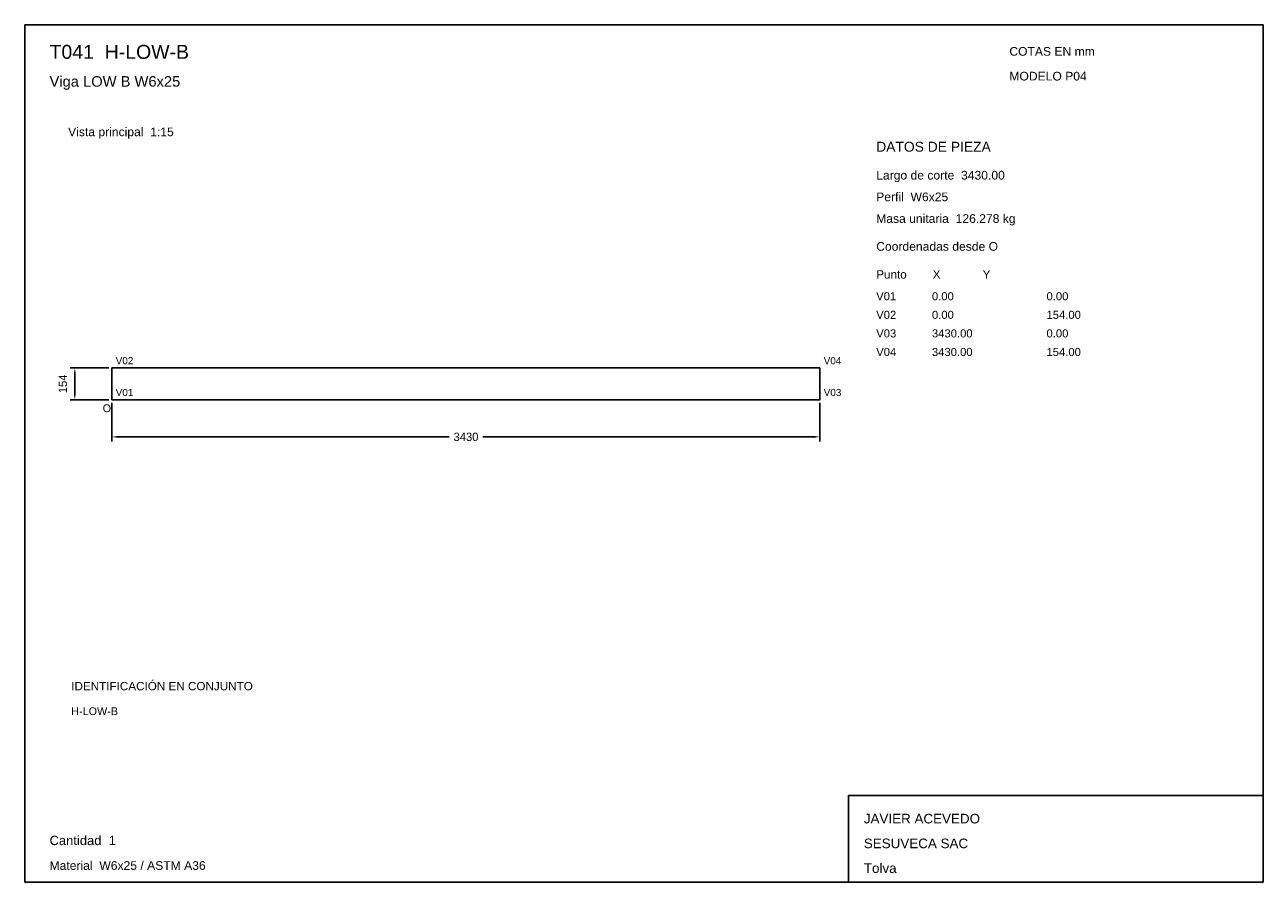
# Model space of a CAD drawing. Header units: millimetres. Extents: x 10 to 410, y 10 to 287.
import ezdxf

# ---------------------------------------------------------------- set-up
doc = ezdxf.new("R2010")
doc.units = ezdxf.units.MM
doc.styles.add('ARIAL', font='arial.ttf')
doc.dimstyles.get("Standard").update_dxf_attribs({"dimtxt": 2.5, "dimasz": 2.5, "dimexe": 1.25, "dimexo": 0.625, "dimtad": 1, "dimcen": 2.5, "dimazin": 3, "dimtfac": 1, "dimtmove": 0, "dimatfit": 3})

# ---------------------------------------------------------------- blocks, each defined once
blk = doc.blocks.new('_CLOSEDFILLED')
at = {"color": 0, "linetype": 'BYBLOCK'}
blk.add_solid([(-1, 0.16), (0, 0), (-1, -0.16)], dxfattribs=at)
blk = doc.blocks.new('*D1')
for p, q in [((38.17, 164.87), (38.17, 152.37)), ((266.83, 164.87), (266.83, 152.37)), ((40.17, 153.87), (147.1, 153.87)), ((157.9, 153.87), (264.83, 153.87))]:
    blk.add_line(p, q)
at = {"layer": 'Defpoints'}
for p in [(38.17, 165.87), (266.83, 165.87), (38.17, 153.87)]:
    blk.add_point(p, dxfattribs=at)
at = {"xscale": 2, "yscale": 2, "rotation": 180}
blk.add_blockref('_CLOSEDFILLED', (38.17, 153.87), dxfattribs=at)
at = {"xscale": 2, "yscale": 2}
blk.add_blockref('_CLOSEDFILLED', (266.83, 153.87), dxfattribs=at)
at = {"insert": (152.5, 153.87), "char_height": 2.7, "attachment_point": 5}
blk.add_mtext('3430', dxfattribs=at)
blk = doc.blocks.new('*D2')
for p, q in [((37.17, 176.13), (24.67, 176.13)), ((26.17, 167.87), (26.17, 174.13)), ((37.17, 165.87), (24.67, 165.87))]:
    blk.add_line(p, q)
at = {"layer": 'Defpoints'}
for p in [(38.17, 176.13), (26.17, 165.87), (38.17, 165.87)]:
    blk.add_point(p, dxfattribs=at)
at = {"xscale": 2, "yscale": 2}
for p, rotation in [((26.17, 176.13), 90), ((26.17, 165.87), 270)]:
    blk.add_blockref('_CLOSEDFILLED', p, dxfattribs=dict(at, rotation=rotation))
at = {"insert": (22.32, 171), "char_height": 2.7, "attachment_point": 5, "rotation": 90}
blk.add_mtext('154', dxfattribs=at)

msp = doc.modelspace()

# ---------------------------------------------------------------- linework, layer by layer
for p, q in [((410, 287), (10, 287)), ((10, 287), (10, 10)), ((410, 10), (410, 287)), ((410, 38), (276, 38)), ((276, 38), (276, 10)), ((410, 10), (410, 38)), ((10, 10), (410, 10)), ((276, 10), (410, 10))]:
    msp.add_line(p, q)
for points in [[(38.16667, 176.13333), (266.83333, 176.13333), (266.83333, 176.13333)], [(38.16667, 176.13333), (38.16667, 165.86667), (38.16667, 165.86667)], [(266.83333, 176.13333), (266.83333, 165.86667), (266.83333, 165.86667)], [(38.16667, 165.86667), (266.83333, 165.86667), (266.83333, 165.86667)]]:
    msp.add_lwpolyline(points)

# ---------------------------------------------------------------- texts
at = {"style": 'ARIAL'}
for s, height, p in [('T041  H-LOW-B', 4.5, (18, 276)), ('COTAS EN mm', 2.8, (328, 277)), ('Viga LOW B W6x25', 3.4, (18, 267)), ('MODELO P04', 2.8, (328, 269)), ('Vista principal  1:15', 2.8, (24, 251)), ('DATOS DE PIEZA', 3.2, (285, 246)), ('Largo de corte  3430.00', 2.8, (285, 237)), ('Perfil  W6x25', 2.8, (285, 230)), ('Masa unitaria  126.278 kg', 2.8, (285, 223)), ('Coordenadas desde O', 2.8, (285, 214)), ('Punto        X             Y', 2.7, (285, 205)), ('V01', 2.6, (285, 198)), ('0.00', 2.6, (303, 198)), ('0.00', 2.6, (340, 198)), ('V02', 2.6, (285, 192)), ('0.00', 2.6, (303, 192)), ('154.00', 2.6, (340, 192)), ('V03', 2.6, (285, 186)), ('3430.00', 2.6, (303, 186)), ('0.00', 2.6, (340, 186)), ('V04', 2.6, (285, 180)), ('3430.00', 2.6, (303, 180)), ('154.00', 2.6, (340, 180)), ('V02', 2.3, (39.36667, 177.33333)), ('V04', 2.3, (268.03333, 177.33333)), ('V01', 2.3, (39.36667, 167.06667)), ('V03', 2.3, (268.03333, 167.06667)), ('O', 2.5, (35.16667, 161.86667)), ('IDENTIFICACIÓN EN CONJUNTO', 2.7, (25, 72)), ('H-LOW-B', 2.5, (25, 64)), ('JAVIER ACEVEDO', 3.1, (281, 29)), ('Cantidad  1', 3, (18, 22)), ('SESUVECA SAC', 3.1, (281, 21)), ('Material  W6x25 / ASTM A36', 2.8, (18, 14)), ('Tolva', 3.1, (281, 13))]:
    msp.add_text(s, height=height, dxfattribs=at).set_placement(p)

# ---------------------------------------------------------------- dimensions: what is measured, and where the dimension line sits
dim = msp.add_linear_dim(base=(26.16667, 165.86667), p1=(38.16667, 165.86667), p2=(38.16667, 176.13333), angle=90, dimstyle='Standard', override={"dimtxt": 2.7, "dimasz": 2, "dimexe": 1.5, "dimexo": 1, "dimgap": 1, "dimdec": 2, "dimlfac": 15, "dimzin": 8})
dim.commit()
dim.dimension.update_dxf_attribs({"geometry": '*D2', "text_midpoint": (22.31667, 171)})
dim = msp.add_linear_dim(base=(38.16667, 153.86667), p1=(38.16667, 165.86667), p2=(266.83333, 165.86667), dimstyle='Standard', override={"dimtxt": 2.7, "dimasz": 2, "dimexe": 1.5, "dimexo": 1, "dimgap": 1, "dimdec": 2, "dimlfac": 15, "dimzin": 8})
dim.commit()
dim.dimension.update_dxf_attribs({"geometry": '*D1', "text_midpoint": (152.5, 153.86667)})

doc.saveas('drawing.dxf')
